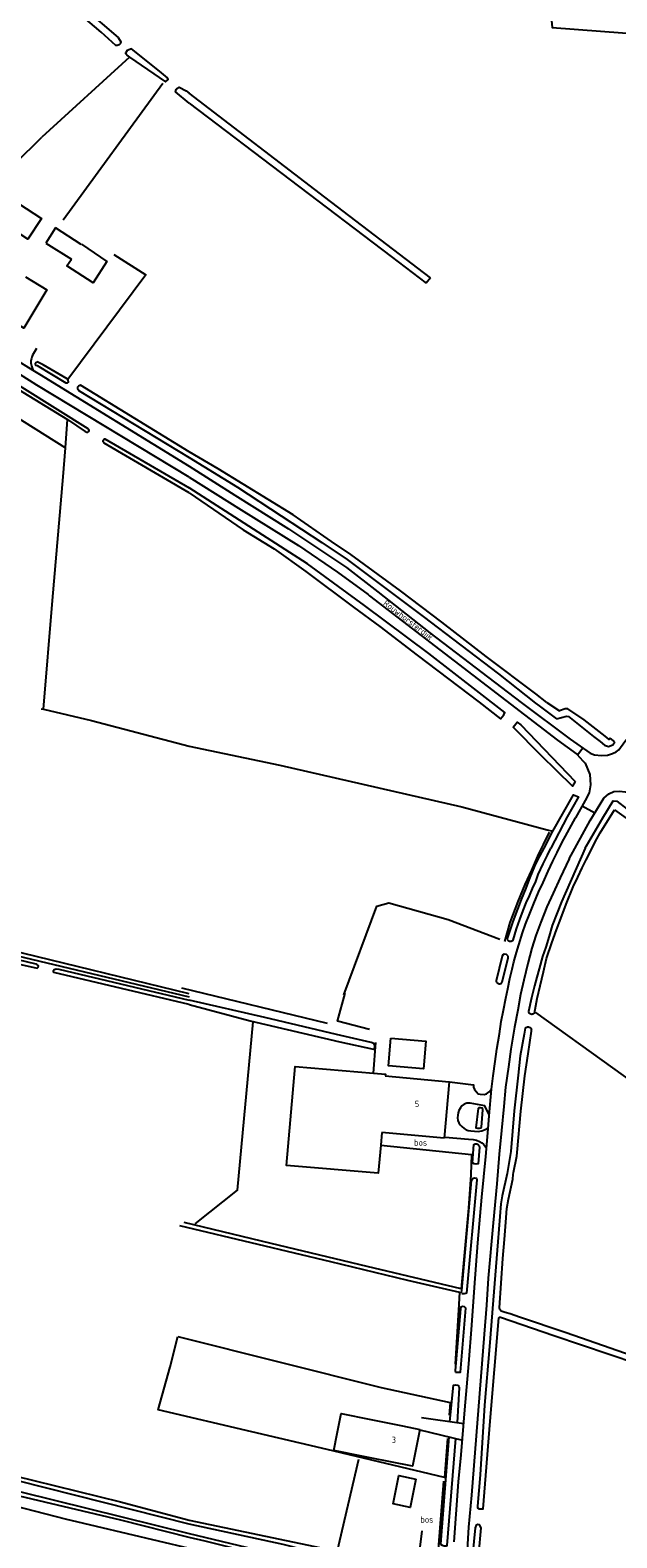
# Model space of a CAD drawing. Header units: metres. Extents: x 226218 to 240385, y 439369 to 449677.
# Tile 252 of 256: x 234936 to 235172, y 445723 to 446328. Entities that reach past the tile are written whole.
import ezdxf

# ---------------------------------------------------------------- set-up
doc = ezdxf.new("R2010")
doc.units = ezdxf.units.M
doc.header["$MEASUREMENT"] = 0
for name, color, linetype in [('DAKRAND', 4, 'Continuous'), ('DAKRAND-BYG', 4, 'Continuous'), ('FUNKTIEAAND', 253, 'Continuous'), ('HEK', 253, 'Continuous'), ('HOOFDGEBOUW', 4, 'Continuous'), ('HUISNUMMER', 253, 'Continuous'), ('INSTEEKSLOOT', 153, 'Continuous'), ('KANTVERH', 253, 'Continuous'), ('KANTWATER', 153, 'Continuous'), ('MIDSLTGREPPEL', 253, 'Continuous'), ('OVERIGEAFSCH', 253, 'Continuous'), ('OVLIJNOBJ', 253, 'Continuous'), ('RASTER', 253, 'Continuous'), ('STRAATNAAM', 253, 'Continuous')]:
    doc.layers.add(name, color=color, linetype=linetype)
doc.styles.get("Standard").update_dxf_attribs({"font": 'iso.shx'})

msp = doc.modelspace()

# ---------------------------------------------------------------- linework, layer by layer
at = {"layer": 'DAKRAND'}
msp.add_line((235077.3, 445885.91), (235076.85, 445880.85), dxfattribs=at)
for points in [[(235076.85, 445880.85), (235075.84, 445869.62), (235039.06, 445872.71), (235042.51, 445912.45), (235073.88, 445909.73)], [(235073.88, 445909.73), (235078.71, 445909.32), (235078.65, 445908.71)], [(235069.94, 445756.07), (235057.97, 445758.46), (235059.33, 445765.26)]]:
    msp.add_lwpolyline(points, dxfattribs=at)
at = {"layer": 'DAKRAND-BYG'}
for p, q in [((234946.44, 446248.58), (234942.58, 446242.53)), ((234956.72, 446241.91), (234946.44, 446248.58)), ((234942.58, 446242.53), (234952.76, 446236.05)), ((234956.72, 446241.91), (234956.8, 446242.03))]:
    msp.add_line(p, q, dxfattribs=at)
for points in [[(234925.43, 446262.39), (234940.8, 446252.41), (234935.36, 446244.04), (234920, 446254.02), (234925.43, 446262.39)], [(234956.8, 446242.03), (234967.03, 446235.17), (234961.51, 446226.55), (234950.99, 446233.43), (234952.76, 446236.05)], [(235080.88, 445923.84), (235094.95, 445922.61), (235093.98, 445911.46), (235079.9, 445912.7), (235080.88, 445923.84)], [(235090.96, 445747.01), (235088.64, 445735.68), (235081.75, 445737.09), (235084.07, 445748.41), (235090.96, 445747.01)]]:
    msp.add_lwpolyline(points, dxfattribs=at)
at = {"layer": 'HEK'}
msp.add_line((234989.43, 446306.51), (234949.42, 446251.7), dxfattribs=at)
msp.add_lwpolyline([(234995.46, 445804.13), (235077.02, 445783.78), (235104.66, 445777.67)], dxfattribs=at)
at = {"layer": 'HOOFDGEBOUW'}
for p, q in [((235078.65, 445908.71), (235104.31, 445906.23)), ((235104.31, 445906.23), (235102.29, 445883.69)), ((235102.29, 445883.69), (235077.3, 445885.91)), ((235072.9, 445770.87), (235085.49, 445768.35)), ((235085.49, 445768.35), (235092.51, 445766.94)), ((235072.62, 445755.53), (235069.94, 445756.07))]:
    msp.add_line(p, q, dxfattribs=at)
for points in [[(234934.35, 446228.99), (234942.97, 446223.74), (234937.68, 446215.01)], [(234937.68, 446215.01), (234933.71, 446208.46), (234925.64, 446213.37)], [(235059.33, 445765.26), (235060.93, 445773.26), (235072.9, 445770.87)], [(235092.51, 445766.94), (235089.55, 445752.14), (235072.62, 445755.53)]]:
    msp.add_lwpolyline(points, dxfattribs=at)
at = {"layer": 'INSTEEKSLOOT'}
for p, q in [((235096.76, 446228.52), (235095.05, 446226.37)), ((234900.04, 446202.96), (234951.16, 446171.82)), ((235143.4, 446058.31), (235148.53, 446055)), ((235141.4, 446056.16), (235147.24, 446051.79)), ((235170.74, 446042.58), (235168.79, 446044.08)), ((235128.93, 445878.35), (235127.52, 445869.58)), ((235130.06, 445869.97), (235131.34, 445876.5))]:
    msp.add_line(p, q, dxfattribs=at)
for points in [[(234946.14, 446346.81), (234957.81, 446336.68), (234971.52, 446324.97), (234972.6, 446323.14), (234972.46, 446322.56), (234971.9, 446321.99), (234971.14, 446321.7), (234970.55, 446321.73), (234964.7, 446327.03), (234943.52, 446345.23)], [(234976.05, 446317.08), (234990.46, 446307.1), (234991.55, 446308.13), (234991.29, 446308.74), (234988.14, 446311.48), (234976.84, 446320.35), (234975.14, 446319.7), (234974.43, 446318.61), (234975.36, 446317.56), (234976.05, 446317.08)], [(235000, 446298.63), (234994.56, 446303.08), (234994.77, 446304.09), (234995.11, 446304.51), (234995.94, 446304.96), (234998.82, 446303.56), (235000, 446302.64)], [(235096.76, 446228.52), (235054.36, 446260.91), (235000, 446302.64)], [(235000, 446298.63), (235081.05, 446237.09), (235095.05, 446226.37)], [(234951.16, 446171.82), (234958.33, 446166.95), (234958.92, 446166.71), (234959.32, 446166.76), (234959.77, 446167.02), (234959.96, 446167.39), (234959.8, 446167.81), (234959.54, 446168.01), (234894.21, 446208.76), (234893.28, 446209.34), (234883.87, 446215.38), (234883.19, 446215.38), (234882.79, 446215.07), (234882.68, 446214.71), (234882.8, 446213.87), (234883.17, 446213.23), (234900.04, 446202.96)], [(234951.29, 446187.83), (234951.07, 446188.07), (234941.43, 446193.66), (234939.07, 446194.93), (234938.66, 446194.6), (234938.27, 446194.15), (234938.38, 446193.58), (234939.05, 446193.41), (234950.57, 446186.44)], [(234950.57, 446186.44), (234951.26, 446186.45), (234951.6, 446186.71), (234951.54, 446187.44), (234951.29, 446187.83)], [(235000, 446158.85), (234956.41, 446185.49), (234955.57, 446185.12), (234955.21, 446184.7), (234955.19, 446184.19), (234955.89, 446183.31), (235000, 446156.49)], [(235000, 446142.33), (234965.91, 446162.28), (234965.54, 446162.89), (234965.57, 446163.43), (234965.79, 446163.82), (234966.2, 446164.04), (235000, 446144.44)], [(235143.4, 446058.31), (235139.05, 446061.77), (235119.05, 446076.83), (235101.36, 446090.53), (235084.81, 446103.07), (235064.89, 446117.62), (235057.05, 446122.92), (235041.65, 446133.5), (235011.6, 446152.02), (235000, 446158.85)], [(235000, 446156.49), (235019.41, 446144.6), (235036.89, 446133.23), (235053.19, 446122.47), (235063.32, 446115.61), (235074.11, 446107.65), (235093.82, 446092.78), (235124.05, 446069.83), (235138.9, 446058.06), (235140.36, 446056.95), (235141.4, 446056.16)], [(235000, 446142.33), (235021.65, 446127.58), (235034.03, 446119.88), (235046.78, 446110.84), (235065.89, 446096.6), (235076.52, 446088.81), (235091.45, 446077.26), (235116.34, 446058.43), (235124.78, 446051.79), (235126.24, 446053.34), (235126.62, 446054.31), (235096.13, 446077.95), (235070.36, 446097.28), (235047.49, 446113.86), (235025.76, 446127.88), (235000, 446144.44)], [(235147.24, 446051.79), (235151.28, 446052.86), (235152.07, 446052.66), (235162.14, 446044.73), (235164.76, 446042.74), (235166.5, 446041.28), (235168.14, 446040.65), (235169.86, 446041.38), (235170.74, 446042.58)], [(235168.79, 446044.08), (235168.39, 446043.56), (235166.81, 446044.78), (235158.37, 446051.34), (235151.82, 446055.74), (235150.75, 446055.76), (235148.53, 446055)], [(235154.73, 446026.64), (235153.7, 446024.82), (235141.19, 446037.04), (235129.93, 446048.46), (235131.53, 446050.45), (235132.99, 446049.44), (235154.73, 446026.64)], [(235142.37, 446000), (235145.81, 446006.7), (235154.15, 446021.34), (235156.18, 446020.54), (235151.56, 446012.5), (235145.08, 446000)], [(235158.85, 446000), (235159.27, 446000.88), (235165.83, 446012.15), (235169.98, 446018.91), (235171.54, 446018.85), (235175.58, 446015.64)], [(235143.34, 445955.74), (235145.45, 445961.95), (235147.28, 445967.17), (235149.06, 445971.75), (235151.23, 445977.49), (235154, 445984.45), (235155.87, 445988.26), (235157.53, 445992.04), (235159.14, 445995.23), (235161.3, 445999.47), (235162.84, 446002.46), (235164.85, 446006.11), (235170.61, 446015.33)], [(235158.85, 446000), (235149.24, 445978.41), (235147.54, 445974.03), (235145.61, 445968.91), (235144.32, 445964.7), (235142.96, 445960.29), (235141.64, 445956.48), (235140.29, 445951.53), (235139.37, 445948.29), (235138.43, 445944.7), (235137.34, 445939.97), (235136.11, 445934.51)], [(234939.03, 445951.82), (234939.49, 445952.23), (234939.55, 445952.73), (234939.26, 445953.02), (234938.93, 445953.28), (234938.62, 445953.47), (234893.53, 445964.21), (234858.76, 445972.44), (234838.41, 445977.5), (234837.54, 445977.39), (234837.32, 445977.15), (234837.15, 445976.72), (234837.11, 445976.16), (234837.28, 445975.61), (234837.66, 445975.35), (234871.74, 445967.65), (234923.96, 445955.17), (234939.03, 445951.82)], [(235138.46, 445933.86), (235139.52, 445939.64), (235140.8, 445944.81), (235142.1, 445950.37), (235143.34, 445955.74)], [(235000, 445937.27), (234945.75, 445950.14), (234945.6, 445950.29), (234945.54, 445950.62), (234945.64, 445950.96), (234945.87, 445951.27), (234946.23, 445951.48), (234946.72, 445951.51), (234947.77, 445951.42), (235000, 445938.96)], [(235123.1, 445946.8), (235123.16, 445946.49), (235123.28, 445946.21), (235123.48, 445945.96), (235123.72, 445945.77), (235124.01, 445945.64), (235124.31, 445945.59), (235124.62, 445945.6), (235124.92, 445945.69), (235125.19, 445945.85), (235125.41, 445946.07), (235125.58, 445946.34)], [(235000, 445937.27), (235024.49, 445930.7), (235060.45, 445922.26), (235073.87, 445919.31), (235074.18, 445919.44), (235074.42, 445919.97), (235074.49, 445920.82), (235074.11, 445921.7), (235073.04, 445922.09), (235059.14, 445925.22), (235030.28, 445932.08), (235000, 445938.96)], [(235138.46, 445933.86), (235138.25, 445933.62), (235137.99, 445933.45), (235137.69, 445933.34), (235137.37, 445933.31), (235137.06, 445933.35), (235136.76, 445933.47), (235136.51, 445933.66), (235136.31, 445933.91), (235136.17, 445934.2), (235136.11, 445934.51)], [(235134.8, 445927.82), (235134.35, 445925.35), (235132.69, 445916.7), (235131.96, 445908.93), (235130.26, 445894.71), (235128.93, 445878.35)], [(235131.34, 445876.5), (235131.5, 445877.89), (235133, 445894.48), (235134.55, 445908.67), (235135.88, 445917.55), (235137.21, 445926.52), (235137.33, 445927.25)], [(235134.8, 445927.82), (235135.07, 445928.04), (235135.38, 445928.2), (235135.71, 445928.28), (235136.06, 445928.28), (235136.39, 445928.21), (235136.7, 445928.06), (235136.97, 445927.84), (235137.18, 445927.57), (235137.33, 445927.25)], [(235127.52, 445869.58), (235125.48, 445860.61), (235124.92, 445857.34), (235123.84, 445842.17), (235121.94, 445818.73), (235120.43, 445800.12)], [(235311.71, 445752.03), (235311.37, 445751.6), (235310.77, 445751.55), (235302.3, 445754.3), (235278.06, 445762.34), (235251.24, 445771.54), (235220.85, 445781.84), (235186.5, 445793.41), (235151.2, 445805.66), (235132.43, 445811.95), (235128.72, 445813.26), (235126.71, 445813.87), (235125.09, 445814.3), (235124.6, 445815), (235124.5, 445815.66), (235125.75, 445835.39), (235126.42, 445843.01), (235126.98, 445849.99), (235127.43, 445855.53), (235128.03, 445859.25), (235129.78, 445867.19), (235129.99, 445869.08), (235130.06, 445869.97)], [(235000, 445728.9), (234931.29, 445746.35), (234883.75, 445757.5), (234830.02, 445770.73), (234775.11, 445784.16), (234727.76, 445795.64), (234674.67, 445808.2), (234618.07, 445822.09)], [(235120.43, 445800.12), (235118.47, 445776.64), (235116.71, 445748.67), (235115.6, 445736.21), (235115.63, 445735.45), (235116.35, 445735.04), (235117.96, 445735.06), (235120.66, 445770.23), (235124.12, 445811.62), (235124.5, 445811.94), (235124.9, 445811.96), (235146.29, 445804.6), (235179.52, 445793.42), (235211.09, 445782.83), (235255.6, 445767.72), (235294.33, 445754.44), (235309.7, 445748.98), (235310.73, 445748.64), (235311.48, 445747.93)], [(234679.11, 445803.11), (234722.53, 445792.75), (234771.22, 445781.04), (234824.96, 445768.03), (234877.24, 445755.14), (234932.47, 445741.94), (235000, 445725.19)], [(235000, 445725.19), (235019.54, 445720.5), (235049.33, 445713.27), (235078.4, 445706.49), (235099.89, 445701.04), (235100.84, 445700.96), (235101.17, 445701.28), (235101.87, 445704.44), (235101.53, 445705.12), (235100.65, 445705.44), (235070.25, 445712.48), (235037.68, 445720.74), (235000, 445728.9)], [(235117.11, 445727.47), (235116.44, 445728.73), (235115.78, 445728.88), (235115.04, 445728.58), (235114.64, 445727.55), (235112.72, 445706.92), (235112.8, 445706.06), (235113.47, 445705.66), (235114.32, 445705.59), (235115.05, 445706.03), (235115.25, 445706.62), (235117.04, 445727.46)]]:
    msp.add_lwpolyline(points, dxfattribs=at)
at = {"layer": 'KANTVERH'}
for p, q in [((234929.89, 446196.15), (234937.27, 446191.6)), ((235157.83, 446040.09), (235155.76, 446037.22)), ((235162.65, 446014.03), (235157.58, 446016.84)), ((235093.17, 445771.76), (235110.15, 445769.3)), ((235092.48, 445766.79), (235109.61, 445762.69))]:
    msp.add_line(p, q, dxfattribs=at)
for points in [[(235000, 446148.69), (234938.89, 446185.54), (234887.54, 446218.05), (234852.03, 446240.05), (234817.63, 446261.31), (234809.41, 446266.28)], [(234938.79, 446200.31), (234937.2, 446197.63), (234936.9, 446196.81), (234936.75, 446196.22), (234936.65, 446195.77), (234936.57, 446195.2), (234936.56, 446194.48), (234936.63, 446193.83), (234936.75, 446193.31), (234936.89, 446192.94), (234937.12, 446192.52), (234937.27, 446191.6), (234939.94, 446189.96), (235000, 446153.04)], [(235000, 446153.04), (235018.37, 446141.51), (235039.83, 446127.94), (235063.1, 446112.47), (235075.66, 446102.64), (235096.56, 446086.32), (235133.17, 446058.37), (235152.75, 446043.63), (235160.79, 446038.03), (235162.54, 446037.4), (235165.32, 446037.1), (235167.72, 446037.17), (235169.81, 446037.89), (235171.19, 446038.61), (235172.31, 446039.3), (235174.72, 446042.67), (235195.7, 446068.76), (235226.09, 446105.27), (235240.81, 446123.71), (235259.11, 446149.38), (235267.13, 446162.7), (235274.53, 446176.37), (235280.64, 446190.11), (235278.14, 446193.42)], [(235000, 446148.69), (235020.79, 446135.6), (235043.86, 446121.22), (235059.47, 446110.62), (235071.73, 446101.67), (235072.36, 446101.1), (235147.67, 446043.24), (235155.41, 446037.62), (235157.81, 446034.92), (235158.78, 446033.99), (235160.62, 446029.46), (235160.96, 446025.35), (235160.46, 446022.08), (235158.85, 446019.09), (235154.89, 446012.07)], [(235152.35, 445995.68), (235160.85, 446011.01), (235166.23, 446020.02), (235168.33, 446021.77), (235170.28, 446022.66), (235172.61, 446022.85), (235174.86, 446022.56), (235176.95, 446021.93), (235179.6, 446020.46), (235184.02, 446017.24), (235209.56, 445998.47)], [(235134.86, 445969.43), (235136.62, 445973.76), (235138.15, 445977.75), (235140.02, 445982.27), (235141.89, 445986.18), (235144.02, 445990.73), (235145.85, 445994.75), (235147.54, 445998.18), (235149.45, 446002.04), (235151.66, 446006.28), (235154.89, 446012.07)], [(235152.35, 445995.68), (235148.82, 445988.03), (235145.91, 445981.89), (235143.36, 445976.48), (235140.96, 445970.3), (235139.02, 445964.93), (235137.35, 445959.9), (235135.75, 445953.75), (235134.25, 445946.99), (235132.88, 445941.23), (235131.77, 445935.05), (235130.46, 445928.17), (235129.05, 445919.41), (235128.12, 445912.25), (235126.81, 445904.17), (235126.13, 445896.45), (235125.19, 445886.73), (235124.28, 445877.32), (235123.36, 445865.4), (235121.89, 445849.75), (235119.94, 445827.52), (235119.17, 445816.74), (235118.32, 445805.06), (235113.18, 445740.52), (235112.05, 445727.76), (235111.51, 445718.62)], [(235000, 445941.49), (234927.7, 445959.15), (234872.49, 445972.27), (234834.38, 445981.78), (234832.72, 445973.83), (234835.81, 445973.34), (234836.38, 445977.48), (234836.64, 445977.99), (234837.15, 445978.61), (234837.87, 445978.81), (234838.75, 445978.82), (234839.27, 445978.68), (234839.79, 445978.56), (234865.88, 445972.61), (234912.52, 445961.16), (235000, 445940.28)], [(235106.25, 445721.86), (235107.1, 445732.93), (235108.05, 445745.91), (235109.13, 445756.71), (235110.59, 445774.77), (235112.14, 445793.22), (235113.29, 445808.68), (235114.36, 445823.76), (235115.77, 445841.77), (235117.4, 445860.01), (235118.93, 445876.35), (235119.93, 445887.41), (235120.31, 445892.7), (235121.21, 445903.27), (235121.9, 445908.69), (235122.67, 445914.4), (235123.42, 445919.36), (235124.48, 445925.55), (235125.17, 445930.41), (235126.05, 445935.01), (235126.94, 445939.81), (235127.75, 445943.61), (235128.63, 445947.7), (235129.49, 445951.45), (235130.23, 445954.4), (235131.23, 445958.08), (235132.19, 445961.22), (235133.68, 445965.97), (235134.86, 445969.43)], [(235104.44, 445906.24), (235113.98, 445905.06), (235114, 445904.11), (235114.43, 445903.22), (235115.25, 445902.2), (235115.89, 445901.45), (235116.69, 445901.38), (235118.34, 445901.25), (235119.26, 445901.47), (235120.28, 445902.29), (235121.11, 445903.18)], [(235120.33, 445893.05), (235118.52, 445896.61), (235112.68, 445897.69), (235111.38, 445897.74), (235110.29, 445897.28), (235109.38, 445896.65), (235108.81, 445895.79), (235108.18, 445894.84), (235107.85, 445893.86), (235107.72, 445892.87), (235107.58, 445891.83), (235107.7, 445890.72), (235108.13, 445889.83), (235108.66, 445889.03), (235109.36, 445888.32), (235110.25, 445887.6), (235111.11, 445887.07), (235111.94, 445886.71), (235112.89, 445886.63), (235115.88, 445886.39), (235117.41, 445886.66), (235118.7, 445887.11), (235119.95, 445887.81)], [(235102.59, 445884.05), (235112.01, 445883.29), (235113.91, 445883.13), (235115.19, 445882.88), (235116.41, 445882.38), (235117.32, 445881.85), (235118.08, 445881.29), (235118.48, 445880.75), (235119.23, 445879.74)]]:
    msp.add_lwpolyline(points, dxfattribs=at)
at = {"layer": 'KANTWATER'}
for points in [[(235170.61, 446015.33), (235195.66, 445997.39), (235214.93, 445983.67), (235216.24, 445986.13), (235211.1, 445989.61), (235194.17, 446001.87), (235175.58, 446015.64)], [(235127.48, 445963.32), (235128.65, 445966.47), (235129.89, 445970.59), (235131.74, 445975.46), (235133.31, 445979.35), (235135.19, 445983.97), (235136.73, 445988.16), (235138.56, 445992.73), (235140.64, 445996.78), (235142.37, 446000)], [(235127.49, 445963.32), (235127.91, 445962.92), (235128.49, 445962.72), (235129.09, 445962.67), (235129.61, 445962.88), (235129.88, 445963.06), (235131.3, 445967.61), (235132.61, 445971.33), (235134, 445974.93), (235135.16, 445978.09), (235136.45, 445980.9), (235137.73, 445983.71), (235139.01, 445986.57), (235139.95, 445989.45), (235141.94, 445993.61), (235143.73, 445997.13), (235145.08, 446000)], [(235127.91, 445956.7), (235127.21, 445957.35), (235126.31, 445957.48), (235125.63, 445957.08), (235125.49, 445956.59), (235123.1, 445946.8)], [(235125.58, 445946.34), (235127.89, 445955.89), (235127.91, 445956.7)], [(235117.78, 445895.02), (235117.59, 445895.69), (235116.8, 445895.9), (235116.14, 445895.8), (235115.87, 445895.62), (235114.95, 445887.8), (235115.63, 445887.71), (235116.38, 445887.65), (235117.1, 445887.89), (235117.22, 445888.14), (235117.78, 445895.02)], [(235116.42, 445880.12), (235115.93, 445873.43), (235115.06, 445873.25), (235114.32, 445873.41), (235113.6, 445873.77), (235114.1, 445881.16), (235114.72, 445881.41), (235115.37, 445881.36), (235115.86, 445881.17), (235116.31, 445880.63), (235116.42, 445880.12)], [(235109.21, 445821.52), (235109.24, 445821.86), (235109.35, 445822.61), (235113.28, 445866.77), (235113.42, 445867.16), (235113.86, 445867.67), (235114.47, 445867.83), (235115.16, 445867.62), (235115.41, 445867), (235111.23, 445821.6), (235111.01, 445821.37), (235110.29, 445821.23), (235109.35, 445821.35)], [(235106.75, 445789.94), (235108.05, 445789.83), (235108.86, 445789.92), (235110.94, 445815.55), (235110.37, 445816.05), (235109.58, 445816.21), (235108.96, 445815.96), (235108.81, 445815.32), (235106.7, 445790.54), (235106.75, 445789.94)], [(235104.59, 445770.11), (235106.02, 445784.63), (235106.79, 445784.81), (235107.63, 445784.7), (235108.1, 445784.31), (235108.24, 445783.59), (235107.46, 445769.69)], [(235104.14, 445764), (235100.85, 445720.94), (235101.42, 445720.49), (235102.25, 445720.27), (235103.11, 445720.3), (235103.42, 445720.43), (235107, 445763.32)]]:
    msp.add_lwpolyline(points, dxfattribs=at)
at = {"layer": 'MIDSLTGREPPEL'}
for p, q in [((234976.05, 446317.08), (234940.9, 446284.91)), ((234940.63, 446055.83), (234941.53, 446055.63))]:
    msp.add_line(p, q, dxfattribs=at)
for points in [[(234894.54, 446223.53), (234914.02, 446257.17), (234920.63, 446265.35), (234930.29, 446274.38), (234940.9, 446284.91)], [(234941.53, 446055.63), (234945.22, 446099.16), (234949.52, 446148.82), (234950.35, 446160.46), (234951.16, 446171.82)], [(234941.53, 446055.63), (234960.88, 446051.18), (235000, 446040.84)], [(235000, 446040.84), (235036.3, 446033.23), (235109.35, 446016.54), (235143.51, 446007.27), (235145.81, 446006.7)]]:
    msp.add_lwpolyline(points, dxfattribs=at)
at = {"layer": 'OVERIGEAFSCH'}
msp.add_lwpolyline([(235000, 445723.59), (234972.54, 445730.53), (234932, 445740.15), (234872.57, 445754.69), (234824.07, 445766.5), (234763.39, 445781.39), (234709.48, 445794.39), (234619.94, 445816.02), (234600.49, 445820.78)], dxfattribs=at)
at = {"layer": 'OVLIJNOBJ'}
msp.add_line((235000, 445730.57), (235052.89, 445719.51), dxfattribs=at)
for points in [[(234900.04, 446202.96), (234899.46, 446192.39), (234950.35, 446160.46)], [(234600.49, 445820.78), (234596.17, 445814.79), (234592.45, 445785.12), (234590.87, 445754.52), (234600.62, 445754.02), (234605.14, 445814.81), (234639.39, 445807.39), (234694.38, 445792.91), (234747.97, 445780.52), (234803.79, 445767.69), (234900.96, 445743.84), (234950.29, 445731.05), (235000, 445719.37)], [(235000, 445719.37), (235043.43, 445709.23), (235096.69, 445696.28), (235097.27, 445699.69), (235053.12, 445710.5), (235006.37, 445722.08), (235000, 445723.59)]]:
    msp.add_lwpolyline(points, dxfattribs=at)
at = {"layer": 'RASTER'}
for p, q in [((234996.9, 445943.98), (235055.35, 445929.85)), ((235073.88, 445909.73), (235074.84, 445921.99)), ((235104.66, 445777.67), (235104.3, 445772.67)), ((235067.88, 445754.87), (235059.31, 445718.24)), ((235093.25, 445726.22), (235091.24, 445710.17))]:
    msp.add_line(p, q, dxfattribs=at)
for points in [[(235000, 446339.37), (235024.65, 446352.39), (235068.56, 446373.38), (235100.65, 446380.93), (235139.92, 446388.13), (235145.57, 446328.89), (235203.74, 446324.45)], [(234969.74, 446237.88), (234982.56, 446229.77), (234951.29, 446187.83)], [(235126.53, 445962.57), (235128.69, 445970.09), (235131.89, 445978.61), (235134.75, 445985.41), (235137.42, 445991.07), (235140.27, 445997.71), (235141.44, 446000.13), (235142.08, 446001.45), (235144.49, 446006.41)], [(235061.98, 445941.21), (235075.32, 445976.65), (235080.08, 445978), (235103.83, 445971.29), (235124.52, 445963.53)], [(235072.31, 445927.27), (235059.52, 445930.62), (235062.54, 445941.82)], [(235138.92, 445934.02), (235200.63, 445889.65), (235236.92, 445863.52), (235256.54, 445849.28), (235277.51, 445889.94), (235296.29, 445925.87)], [(235002.45, 445849.3), (235019.34, 445862.89), (235025.69, 445930.34)], [(235076.85, 445880.85), (235113.27, 445877.16), (235112.91, 445868.96), (235111.98, 445855.68), (235109.05, 445823.28), (235071.43, 445832.26), (235032.91, 445841.41), (234998.01, 445849.86)], [(234996.15, 445848.71), (235027.48, 445841.25), (235056.73, 445834.21), (235087.6, 445826.78), (235108.34, 445821.89), (235108.14, 445817.03), (235106.71, 445793.1)], [(235103.64, 445763.33), (235102.37, 445747.72), (235055.28, 445758.87), (235025.19, 445766.03), (234987.61, 445774.85), (234992.42, 445792.08), (234995.46, 445804.13)], [(234797.18, 445780.45), (234836.61, 445771.03), (234892.4, 445757.5), (234937.69, 445746.5), (234972.48, 445737.93), (235000, 445730.57)], [(235102.05, 445746.19), (235099.92, 445720.61), (235099.07, 445708.23), (235071.89, 445714.75), (235053.08, 445719.34)]]:
    msp.add_lwpolyline(points, dxfattribs=at)

# ---------------------------------------------------------------- texts
at = {"layer": 'FUNKTIEAAND'}
for p in [(235090.2, 445880.68), (235092.71, 445729.55)]:
    msp.add_text('bos', height=2.5, dxfattribs=at).set_placement(p)
at = {"layer": 'HUISNUMMER'}
for s, p in [('5', (235090.45, 445896.16)), ('3', (235081.23, 445761.51))]:
    msp.add_text(s, height=2.5, dxfattribs=at).set_placement(p)
at = {"layer": 'STRAATNAAM'}
msp.add_text('Rouwhorsterdijk', height=2.5, rotation=322.6027, dxfattribs=at).set_placement((235077.61, 446097.66))

doc.saveas('drawing.dxf')
